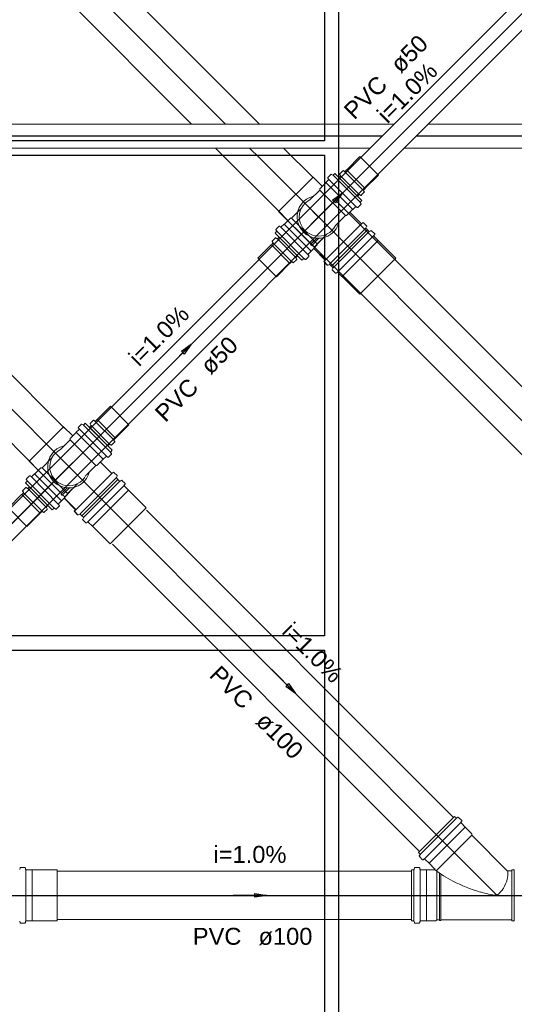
# Model space of a CAD drawing. Header units: millimetres. Extents: x 0 to 354, y 0 to 59.
# Tile 61 of 84: x 284.76 to 288.88, y 15.15 to 23.35. Entities that reach past the tile are written whole.
import ezdxf

# ---------------------------------------------------------------- set-up
doc = ezdxf.new("R2010")
doc.units = ezdxf.units.MM
for name, color, linetype, lineweight in [('CV-Sentido tubo', 32, 'Continuous', 20), ('CV-Seção tubo', 32, 'Continuous', 20), ('CV-Textos tubo', 1, 'Continuous', 20), ('CV-Tubos detalhe', 32, 'Continuous', 30), ('Simbolos', 3, 'Continuous', 20), ('Simbolos_int', 1, 'Continuous', 5), ('TQ-Sentido tubo', 32, 'Continuous', 20), ('TQ-Seção tubo', 32, 'Continuous', 20), ('TQ-Textos tubo', 1, 'Continuous', 20), ('TQ-Tubos detalhe', 32, 'Continuous', 30)]:
    doc.layers.add(name, color=color, linetype=linetype, lineweight=lineweight)
doc.styles.add('Arial', font='arial.ttf')
doc.styles.get("Standard").update_dxf_attribs({"font": 'arial.ttf'})
doc.dimstyles.get("Standard").update_dxf_attribs({"dimtxt": 0.18, "dimasz": 0.18, "dimexe": 0.18, "dimexo": 0.0625, "dimgap": 0.09, "dimtad": 0, "dimtih": 1, "dimtoh": 1, "dimdec": 4, "dimzin": 0, "dimdsep": 46, "dimtxsty": 'Standard', "dimcen": 0.09, "dimadec": 0, "dimazin": 0, "dimtfac": 1, "dimtdec": 4, "dimtofl": 0, "dimtmove": 0, "dimatfit": 3, "dimfxl": 1, "dimtolj": 1, "dimtzin": 0, "dimarcsym": 0})

msp = doc.modelspace()

# ---------------------------------------------------------------- linework, layer by layer
at = {"color": 1}
for p, q in [((287.4217, 14.0633), (287.4217, 30.4613)), ((287.3017, 26.3423), (287.3017, 22.3433)), ((287.3017, 22.3433), (279.3217, 22.3433)), ((279.3217, 22.2233), (287.3017, 22.2233)), ((287.3017, 22.2233), (287.3017, 18.2213)), ((287.3017, 18.2213), (279.3217, 18.2213)), ((279.3217, 18.1013), (287.3017, 18.1013)), ((287.3017, 18.1013), (287.3017, 14.0633))]:
    msp.add_line(p, q, dxfattribs=at)
at = {"layer": 'CV-Seção tubo'}
for p, q in [((283.3547, 17.9526), (289.2253, 23.824)), ((283.4959, 17.8112), (289.352, 23.6669)), ((287.8837, 22.4823), (280.8944, 22.4823)), ((289.4817, 22.4823), (288.1673, 22.4823)), ((287.6838, 22.2823), (280.8944, 22.2823)), ((289.4817, 22.2823), (287.9673, 22.2823))]:
    msp.add_line(p, q, dxfattribs=at)
at = {"layer": 'CV-Tubos detalhe'}
for p, q in [((281.6035, 16.0603), (289.5817, 24.0384)), ((287.7837, 22.3823), (280.6924, 22.3823)), ((289.4817, 22.3823), (288.0673, 22.3823))]:
    msp.add_line(p, q, dxfattribs=at)
at = {"layer": 'Simbolos'}
for p, q in [((287.4881, 22.1013), (287.5981, 22.2116)), ((287.3561, 22.0624), (287.3311, 22.0376)), ((287.3711, 22.0567), (287.3611, 22.0631)), ((287.3891, 22.0702), (287.3761, 22.0574)), ((287.6141, 21.8453), (287.3891, 22.0702)), ((287.4291, 22.0638), (287.4361, 22.0532)), ((287.4301, 22.0688), (287.4551, 22.0935)), ((287.4601, 22.0942), (287.4681, 22.0871)), ((287.4741, 22.0871), (287.4871, 22.1006)), ((287.4871, 22.1006), (287.4881, 22.1013)), ((287.6421, 21.9471), (287.7521, 22.0574)), ((287.2841, 21.9641), (287.2071, 22.0412)), ((287.3131, 21.9931), (287.2631, 21.9429)), ((287.3371, 22.0186), (287.3131, 21.9945)), ((287.3131, 21.9945), (287.3131, 21.9931)), ((287.3371, 22.0242), (287.3301, 22.0327)), ((287.4231, 22.0362), (287.4351, 22.0482)), ((287.4231, 22.0362), (287.5771, 21.8821)), ((287.2631, 21.933), (287.1811, 21.851)), ((287.2631, 21.9429), (287.2631, 21.933)), ((287.5771, 21.8821), (287.5891, 21.8941)), ((287.6051, 21.8884), (287.5941, 21.8948)), ((287.6091, 21.8891), (287.6341, 21.9139)), ((287.6281, 21.933), (287.6411, 21.9464)), ((287.6351, 21.9188), (287.6281, 21.9273)), ((287.6411, 21.9464), (287.6421, 21.9471)), ((287.6061, 21.8121), (287.5811, 21.7873)), ((287.6001, 21.8276), (287.6071, 21.817)), ((287.6141, 21.8453), (287.6011, 21.8326)), ((287.1901, 21.484), (286.9201, 21.7541)), ((287.1906, 21.4839), (286.9206, 21.754)), ((286.9976, 21.6786), (286.9209, 21.756)), ((287.0288, 21.6994), (287.1113, 21.781)), ((287.5371, 21.7697), (287.4861, 21.7194)), ((287.5181, 21.7442), (287.5121, 21.7449)), ((287.6081, 21.6544), (287.5181, 21.7442)), ((287.5381, 21.7697), (287.5371, 21.7697)), ((287.5621, 21.7937), (287.5381, 21.7697)), ((287.5681, 21.7937), (287.5761, 21.7866)), ((286.9428, 21.6259), (286.967, 21.6498)), ((286.967, 21.6498), (286.9684, 21.6498)), ((286.9684, 21.6498), (287.0189, 21.6995)), ((287.0189, 21.6995), (287.0288, 21.6994)), ((287.4771, 21.7194), (287.3951, 21.6374)), ((287.4861, 21.7194), (287.4771, 21.7194)), ((287.6221, 21.6608), (287.6141, 21.6544)), ((287.6541, 21.6339), (287.6271, 21.6608)), ((286.8909, 21.5742), (286.9037, 21.5871)), ((287.1145, 21.3479), (286.8909, 21.5742)), ((286.9044, 21.5921), (286.8981, 21.6022)), ((286.8989, 21.6072), (286.9238, 21.632)), ((286.9372, 21.6259), (286.9287, 21.633)), ((287.2411, 21.4842), (287.3236, 21.5658)), ((287.3601, 21.3001), (287.6611, 21.6014)), ((287.6611, 21.6014), (287.3601, 21.3001)), ((287.6541, 21.6296), (287.6481, 21.6183)), ((287.6611, 21.6014), (287.6481, 21.6141)), ((287.6611, 21.6014), (287.6741, 21.5886)), ((287.6891, 21.5943), (287.6791, 21.5879)), ((287.6941, 21.5936), (287.7211, 21.5674)), ((287.7211, 21.5618), (287.7141, 21.554)), ((286.8735, 21.4893), (286.8599, 21.4764)), ((286.8665, 21.5033), (286.8735, 21.4953)), ((286.8921, 21.5332), (286.8672, 21.5083)), ((286.897, 21.5342), (286.9076, 21.5271)), ((286.9247, 21.54), (286.9126, 21.5281)), ((286.9247, 21.54), (287.0779, 21.3851)), ((287.1901, 21.484), (287.1871, 21.479)), ((287.1941, 21.4713), (287.1871, 21.479)), ((287.1906, 21.4839), (287.1876, 21.4789)), ((287.1946, 21.4712), (287.1876, 21.4789)), ((287.2411, 21.4752), (287.2411, 21.4842)), ((287.7141, 21.5483), (287.7491, 21.5137)), ((287.7491, 21.5137), (287.7491, 21.5123)), ((287.7491, 21.5123), (287.8971, 21.3645)), ((286.8592, 21.4754), (286.7483, 21.366)), ((286.8599, 21.4764), (286.8592, 21.4754)), ((287.1664, 21.3996), (287.1906, 21.4235)), ((287.1906, 21.4245), (287.2411, 21.4752)), ((287.1906, 21.4235), (287.1906, 21.4245)), ((287.1991, 21.4748), (287.1941, 21.4713)), ((287.1996, 21.4747), (287.1946, 21.4712)), ((287.2171, 21.4571), (287.1991, 21.4748)), ((287.2176, 21.457), (287.1996, 21.4747)), ((287.2162, 21.4434), (287.2155, 21.4494)), ((287.3054, 21.3529), (287.2162, 21.4434)), ((287.2171, 21.443), (287.2171, 21.4571)), ((287.3071, 21.3532), (287.2171, 21.443)), ((287.2176, 21.4429), (287.2176, 21.457)), ((287.3076, 21.3531), (287.2176, 21.4429)), ((287.0125, 21.3205), (286.9016, 21.2111)), ((287.0132, 21.3215), (287.0125, 21.3205)), ((287.0267, 21.3344), (287.0132, 21.3215)), ((287.0408, 21.3273), (287.0324, 21.3344)), ((287.0707, 21.3522), (287.0458, 21.3283)), ((287.0714, 21.3572), (287.0651, 21.3682)), ((287.0779, 21.3851), (287.0658, 21.3732)), ((287.1145, 21.3479), (287.1273, 21.3609)), ((287.1323, 21.3618), (287.1428, 21.3548)), ((287.1478, 21.3557), (287.1727, 21.3806)), ((287.1664, 21.3936), (287.1734, 21.3856)), ((287.299, 21.3389), (287.3054, 21.3469)), ((287.3257, 21.3067), (287.299, 21.3339)), ((287.3011, 21.3397), (287.3071, 21.3475)), ((287.3271, 21.3072), (287.3011, 21.3341)), ((287.3016, 21.3396), (287.3076, 21.3474)), ((287.3276, 21.3071), (287.3016, 21.334)), ((287.3321, 21.3072), (287.3431, 21.3129)), ((287.3601, 21.3001), (287.3471, 21.3129)), ((287.3601, 21.3001), (287.3731, 21.2874)), ((287.3671, 21.2719), (287.3731, 21.2825)), ((287.3681, 21.2669), (287.3941, 21.2407)), ((287.3991, 21.2407), (287.4071, 21.2471)), ((287.4131, 21.2471), (287.4481, 21.2125)), ((287.4481, 21.2125), (287.4491, 21.2125)), ((287.4491, 21.2125), (287.5971, 21.0647)), ((285.4086, 20.0224), (285.5186, 20.1327)), ((285.3506, 19.9898), (285.3756, 20.0146)), ((285.3806, 20.0153), (285.3886, 20.0082)), ((285.3946, 20.0082), (285.4076, 20.0217)), ((285.4076, 20.0217), (285.4086, 20.0224)), ((285.2046, 19.8852), (285.1276, 19.9623)), ((285.2576, 19.9396), (285.2336, 19.9156)), ((285.2576, 19.9453), (285.2506, 19.9538)), ((285.2766, 19.9835), (285.2516, 19.9587)), ((285.2916, 19.9778), (285.2816, 19.9842)), ((285.3096, 19.9913), (285.2966, 19.9785)), ((285.5346, 19.7664), (285.3096, 19.9913)), ((285.3436, 19.9573), (285.3556, 19.9693)), ((285.3436, 19.9573), (285.4976, 19.8032)), ((285.3496, 19.9849), (285.3566, 19.9743)), ((285.5626, 19.8682), (285.6726, 19.9785)), ((285.1836, 19.8541), (285.1016, 19.7721)), ((285.2336, 19.9142), (285.1836, 19.864)), ((285.1836, 19.864), (285.1836, 19.8541)), ((285.2336, 19.9156), (285.2336, 19.9142)), ((285.5486, 19.8541), (285.5616, 19.8675)), ((285.5556, 19.8399), (285.5486, 19.8484)), ((285.5616, 19.8675), (285.5626, 19.8682)), ((285.4976, 19.8032), (285.5096, 19.8152)), ((285.5256, 19.8095), (285.5146, 19.8159)), ((285.5346, 19.7664), (285.5216, 19.7537)), ((285.5306, 19.8102), (285.5546, 19.835)), ((284.9176, 19.5998), (284.8409, 19.6772)), ((284.9488, 19.6206), (285.0313, 19.7021)), ((285.4576, 19.6907), (285.4066, 19.6405)), ((285.4586, 19.6907), (285.4576, 19.6907)), ((285.4826, 19.7148), (285.4586, 19.6907)), ((285.4886, 19.7148), (285.4966, 19.7077)), ((285.5266, 19.7332), (285.5016, 19.7084)), ((285.5206, 19.7487), (285.5276, 19.7381)), ((285.1106, 19.4051), (284.8406, 19.6752)), ((285.1106, 19.4051), (284.8406, 19.6752)), ((284.8884, 19.5709), (284.9389, 19.6206)), ((284.9389, 19.6206), (284.9488, 19.6206)), ((285.3976, 19.6405), (285.3156, 19.5585)), ((285.4066, 19.6405), (285.3976, 19.6405)), ((285.4386, 19.6653), (285.4326, 19.666)), ((285.5286, 19.5755), (285.4386, 19.6653)), ((284.8245, 19.5133), (284.8181, 19.5233)), ((284.8189, 19.5283), (284.8438, 19.5532)), ((284.8572, 19.5471), (284.8487, 19.5542)), ((284.8628, 19.5471), (284.887, 19.5709)), ((284.887, 19.5709), (284.8884, 19.5709)), ((285.2806, 19.2212), (285.5816, 19.5225)), ((285.5816, 19.5225), (285.2806, 19.2212)), ((285.5426, 19.5818), (285.5346, 19.5755)), ((285.5746, 19.555), (285.5476, 19.5818)), ((285.5746, 19.5507), (285.5686, 19.5394)), ((285.5816, 19.5225), (285.5686, 19.5352)), ((285.5816, 19.5225), (285.5946, 19.5097)), ((285.6096, 19.5154), (285.5996, 19.509)), ((285.6146, 19.5147), (285.6416, 19.4885)), ((284.8121, 19.4544), (284.7872, 19.4295)), ((284.8109, 19.4954), (284.8237, 19.5083)), ((285.0345, 19.2691), (284.8109, 19.4954)), ((284.8171, 19.4553), (284.8276, 19.4483)), ((284.8447, 19.4612), (284.8326, 19.4492)), ((284.8447, 19.4612), (284.9979, 19.3063)), ((285.1611, 19.4054), (285.2436, 19.4869)), ((285.6416, 19.4829), (285.6346, 19.4751)), ((285.6346, 19.4694), (285.6696, 19.4348)), ((285.6696, 19.4348), (285.6696, 19.4334)), ((285.6696, 19.4334), (285.8176, 19.2856)), ((284.7792, 19.3965), (284.6683, 19.2872)), ((284.78, 19.3975), (284.7792, 19.3965)), ((284.7935, 19.4105), (284.78, 19.3975)), ((284.7865, 19.4245), (284.7935, 19.4165)), ((285.1106, 19.4051), (285.1076, 19.4001)), ((285.1106, 19.4051), (285.1076, 19.4001)), ((285.1146, 19.3923), (285.1076, 19.4001)), ((285.1146, 19.3923), (285.1076, 19.4001)), ((285.1106, 19.3457), (285.1611, 19.3964)), ((285.1196, 19.3959), (285.1146, 19.3923)), ((285.1196, 19.3959), (285.1146, 19.3923)), ((285.1376, 19.3782), (285.1196, 19.3959)), ((285.1376, 19.3782), (285.1196, 19.3959)), ((285.1362, 19.3645), (285.1355, 19.3705)), ((285.2255, 19.274), (285.1362, 19.3645)), ((285.1376, 19.3641), (285.1376, 19.3782)), ((285.1376, 19.3641), (285.1376, 19.3782)), ((285.2276, 19.2743), (285.1376, 19.3641)), ((285.2276, 19.2743), (285.1376, 19.3641)), ((285.1611, 19.3964), (285.1611, 19.4054)), ((284.9907, 19.2734), (284.9658, 19.2495)), ((284.9914, 19.2783), (284.9851, 19.2894)), ((284.9979, 19.3063), (284.9859, 19.2944)), ((285.0345, 19.2691), (285.0473, 19.282)), ((285.0523, 19.283), (285.0628, 19.2759)), ((285.0678, 19.2769), (285.0927, 19.3018)), ((285.0864, 19.3208), (285.1106, 19.3447)), ((285.0864, 19.3148), (285.0934, 19.3068)), ((285.1106, 19.3447), (285.1106, 19.3457)), ((285.219, 19.2601), (285.2254, 19.268)), ((285.2206, 19.2608), (285.2276, 19.2686)), ((285.2216, 19.2608), (285.2276, 19.2686)), ((284.9325, 19.2417), (284.8216, 19.1323)), ((284.9332, 19.2427), (284.9325, 19.2417)), ((284.9467, 19.2556), (284.9332, 19.2427)), ((284.9608, 19.2485), (284.9524, 19.2556)), ((285.2457, 19.2279), (285.219, 19.2551)), ((285.2476, 19.2283), (285.2206, 19.2552)), ((285.2476, 19.2283), (285.2216, 19.2552)), ((285.2526, 19.2283), (285.2636, 19.234)), ((285.2806, 19.2212), (285.2676, 19.234)), ((285.2806, 19.2212), (285.2936, 19.2085)), ((285.2876, 19.193), (285.2936, 19.2036)), ((285.2886, 19.188), (285.3146, 19.1618)), ((285.3196, 19.1618), (285.3276, 19.1682)), ((285.3336, 19.1682), (285.3686, 19.1336)), ((285.3686, 19.1336), (285.3696, 19.1336)), ((285.3696, 19.1336), (285.5176, 18.9858)), ((288.0857, 16.4163), (288.3867, 16.7173)), ((288.3867, 16.7173), (288.3997, 16.7043)), ((288.4147, 16.7103), (288.4047, 16.7043)), ((288.4197, 16.7093), (288.4467, 16.6823)), ((288.4467, 16.6773), (288.4397, 16.6693)), ((288.4407, 16.6643), (288.4747, 16.6293)), ((288.4747, 16.6293), (288.4747, 16.6283)), ((288.4747, 16.6283), (288.5307, 16.5723)), ((288.5307, 16.5723), (288.5307, 16.5603)), ((288.5307, 16.5603), (288.8247, 16.2653)), ((288.0857, 16.4163), (288.0987, 16.4033)), ((288.0927, 16.3883), (288.0987, 16.3983)), ((288.0937, 16.3833), (288.1207, 16.3563)), ((288.1257, 16.3563), (288.1337, 16.3633)), ((288.1387, 16.3623), (288.1737, 16.3283)), ((288.1737, 16.3283), (288.1747, 16.3283)), ((288.1747, 16.3283), (288.2207, 16.2823)), ((284.7657, 16.2883), (284.7627, 16.2763)), ((284.7697, 16.2913), (284.8067, 16.2913)), ((284.8107, 16.2873), (284.8117, 16.2773)), ((284.8157, 16.2733), (284.8647, 16.2733)), ((284.8647, 16.2733), (284.8657, 16.2723)), ((284.8657, 16.2723), (285.0747, 16.2723)), ((288.0267, 15.8473), (288.0267, 16.2733)), ((288.0267, 16.2733), (288.0447, 16.2733)), ((288.0517, 16.2883), (288.0487, 16.2763)), ((288.0557, 16.2913), (288.0927, 16.2913)), ((288.0967, 16.2873), (288.0977, 16.2773)), ((288.1017, 16.2733), (288.1507, 16.2733)), ((288.1507, 16.2733), (288.1517, 16.2723)), ((288.1517, 16.2723), (288.2167, 16.2723)), ((288.8297, 16.2633), (288.8627, 16.2633)), ((288.8627, 16.2733), (288.8807, 16.2733)), ((288.8627, 16.2733), (288.8627, 15.8473)), ((284.7657, 15.8323), (284.7627, 15.8443)), ((284.7697, 15.8293), (284.8067, 15.8293)), ((284.8107, 15.8333), (284.8117, 15.8433)), ((284.8157, 15.8473), (284.8647, 15.8473)), ((284.8647, 15.8473), (284.8657, 15.8483)), ((284.8657, 15.8483), (285.0747, 15.8483)), ((288.0267, 15.8473), (288.0447, 15.8473)), ((288.0517, 15.8323), (288.0487, 15.8443)), ((288.0557, 15.8293), (288.0927, 15.8293)), ((288.0967, 15.8333), (288.0977, 15.8433)), ((288.1017, 15.8473), (288.1507, 15.8473)), ((288.1507, 15.8473), (288.1517, 15.8483)), ((288.1517, 15.8483), (288.2307, 15.8483)), ((288.2307, 15.8483), (288.2387, 15.8573)), ((288.2387, 15.8573), (288.2607, 15.8573)), ((288.2607, 15.8573), (288.2607, 15.8513)), ((288.2607, 15.8513), (288.2727, 15.8513)), ((288.2727, 15.8573), (288.8627, 15.8573)), ((288.2727, 15.8573), (288.2727, 15.8513)), ((288.8627, 15.8473), (288.8807, 15.8473))]:
    msp.add_line(p, q, dxfattribs=at)
for centre, radius, start, end in [((287.3581, 22.0596), 0.004, 60, 135), ((287.3731, 22.0603), 0.004, 240, 315), ((287.4331, 22.0659), 0.004, 135, 210), ((287.4321, 22.0511), 0.004, 315.0001, 30), ((287.4571, 22.0907), 0.004, 50, 135), ((287.4711, 22.09), 0.004, 230, 315.0001), ((287.3341, 22.0348), 0.004, 135, 220), ((287.3341, 22.0214), 0.004, 315, 40), ((287.5921, 21.8913), 0.004, 60, 135), ((287.6071, 21.892), 0.004, 240, 315.0001), ((287.6311, 21.9302), 0.004, 135, 220), ((287.6311, 21.9167), 0.004, 315.0001, 40), ((287.2521, 21.7088), 0.1592, 116.531, 333.469), ((287.6041, 21.8298), 0.004, 135, 210), ((287.6031, 21.8149), 0.004, 315, 30), ((287.5651, 21.7909), 0.004, 50, 135), ((287.5781, 21.7902), 0.004, 230, 315), ((287.6111, 21.6572), 0.004, 225, 310), ((287.6241, 21.6579), 0.004, 45, 130), ((286.9017, 21.6051), 0.004, 134.67624, 209.67624), ((286.9009, 21.5901), 0.004, 314.67624, 29.67624), ((286.9266, 21.629), 0.004, 49.67624, 134.67624), ((286.94, 21.6289), 0.004, 229.67624, 314.67624), ((287.6511, 21.6169), 0.004, 150, 225), ((287.6511, 21.6311), 0.004, 330, 45), ((287.6771, 21.5915), 0.004, 225, 300), ((287.6921, 21.5908), 0.004, 45, 120), ((287.7181, 21.5646), 0.004, 320, 45), ((286.87, 21.5063), 0.004, 134.67624, 219.67624), ((286.8706, 21.4923), 0.004, 314.67614, 39.67624), ((286.8949, 21.5302), 0.004, 59.67624, 134.67624), ((286.9098, 21.5311), 0.004, 239.67624, 314.67614), ((287.7171, 21.5512), 0.004, 140, 225), ((287.1692, 21.3966), 0.004, 134.67624, 219.67624), ((287.0295, 21.3314), 0.004, 49.67624, 134.67624), ((287.043, 21.3313), 0.004, 229.67624, 314.67614), ((287.0687, 21.3702), 0.004, 134.67624, 209.67624), ((287.0679, 21.3552), 0.004, 314.67614, 29.67624), ((287.1301, 21.3578), 0.004, 59.67624, 134.67624), ((287.145, 21.3588), 0.004, 239.67624, 314.67624), ((287.1699, 21.3836), 0.004, 314.67624, 39.67624), ((287.3018, 21.3369), 0.004, 139.67624, 224.67624), ((287.3031, 21.3369), 0.004, 140, 225), ((287.3036, 21.3368), 0.004, 140, 225), ((287.3026, 21.3499), 0.004, 319.67624, 44.67624), ((287.3041, 21.3503), 0.004, 320, 45), ((287.3046, 21.3502), 0.004, 320, 45), ((287.3301, 21.31), 0.004, 225, 300), ((287.3441, 21.31), 0.004, 45, 120), ((287.3711, 21.2697), 0.004, 150, 225), ((287.3701, 21.2846), 0.004, 330, 45), ((287.3971, 21.2436), 0.004, 225, 310), ((287.4101, 21.2443), 0.004, 45, 130), ((285.3776, 20.0118), 0.004, 50, 135), ((285.3916, 20.0111), 0.004, 230, 315.0001), ((285.2546, 19.9559), 0.004, 135, 220), ((285.2546, 19.9425), 0.004, 315, 40), ((285.2786, 19.9807), 0.004, 60, 135), ((285.2936, 19.9814), 0.004, 240, 315), ((285.3536, 19.987), 0.004, 135, 210), ((285.3526, 19.9722), 0.004, 315.0001, 30), ((285.5516, 19.8513), 0.004, 135, 220), ((285.5516, 19.8378), 0.004, 315.0001, 40), ((285.1726, 19.6299), 0.1592, 116.53, 333.469), ((285.5126, 19.8124), 0.004, 60, 135), ((285.5276, 19.8131), 0.004, 240, 315.0001), ((285.4856, 19.712), 0.004, 50, 135), ((285.4986, 19.7112), 0.004, 230, 315), ((285.5246, 19.7508), 0.004, 135, 210), ((285.5236, 19.736), 0.004, 315, 30), ((284.8217, 19.5263), 0.004, 134.67624, 209.67624), ((284.8209, 19.5113), 0.004, 314.67624, 29.67624), ((284.8466, 19.5502), 0.004, 49.67624, 134.67624), ((284.86, 19.5501), 0.004, 229.67624, 314.67624), ((285.5316, 19.5783), 0.004, 225, 310), ((285.5446, 19.579), 0.004, 45, 130), ((285.5716, 19.538), 0.004, 150, 225), ((285.5716, 19.5521), 0.004, 330, 45), ((285.6126, 19.5119), 0.004, 45, 120), ((284.79, 19.4275), 0.004, 134.67624, 219.67624), ((284.8149, 19.4513), 0.004, 59.67624, 134.67624), ((284.8298, 19.4523), 0.004, 239.67624, 314.67614), ((285.5976, 19.5126), 0.004, 225, 300), ((285.6376, 19.4723), 0.004, 140, 225), ((285.6386, 19.4857), 0.004, 320, 45), ((284.7907, 19.4135), 0.004, 314.67614, 39.67624), ((284.9887, 19.2914), 0.004, 134.67624, 209.67624), ((284.9879, 19.2764), 0.004, 314.67614, 29.67624), ((285.0501, 19.279), 0.004, 59.67624, 134.67624), ((285.065, 19.2799), 0.004, 239.67624, 314.67624), ((285.0892, 19.3178), 0.004, 134.67624, 219.67624), ((285.0899, 19.3048), 0.004, 314.67624, 39.67624), ((285.2226, 19.271), 0.004, 319.67624, 44.67624), ((285.2246, 19.2714), 0.004, 320, 45), ((285.2246, 19.2714), 0.004, 320, 45), ((284.9496, 19.2526), 0.004, 49.67624, 134.67624), ((284.963, 19.2525), 0.004, 229.67624, 314.67614), ((285.2218, 19.258), 0.004, 139.67624, 224.67624), ((285.2236, 19.258), 0.004, 140, 225), ((285.2236, 19.258), 0.004, 140, 225), ((285.2506, 19.2311), 0.004, 225, 300), ((285.2646, 19.2311), 0.004, 45, 120), ((285.2906, 19.1908), 0.004, 150, 225), ((285.2906, 19.2057), 0.004, 330, 45), ((285.3176, 19.1647), 0.004, 225, 310), ((285.3306, 19.1654), 0.004, 45, 130), ((288.4027, 16.7073), 0.004, 225, 300), ((288.4167, 16.7063), 0.004, 45, 120), ((288.4427, 16.6663), 0.004, 140, 225), ((288.4437, 16.6803), 0.004, 319.9997, 45), ((288.0957, 16.4003), 0.004, 329.9999, 45), ((288.0967, 16.3863), 0.004, 150, 225), ((288.1227, 16.3593), 0.004, 225, 309.9999), ((288.1367, 16.3603), 0.004, 45, 130), ((284.7697, 16.2873), 0.004, 90, 165), ((284.8067, 16.2873), 0.004, 5, 90), ((284.8157, 16.2773), 0.004, 185, 270), ((288.0447, 16.2773), 0.004, 270, 345.0001), ((288.0557, 16.2873), 0.004, 90, 165), ((288.0927, 16.2873), 0.004, 5, 90), ((288.1017, 16.2773), 0.004, 185, 270), ((288.2167, 16.2783), 0.006, 270, 45), ((288.9487, 17.2743), 1.2371, 233.944, 242.26), ((288.6267, 16.2423), 0.2043, 345.8971, 5.062), ((288.8297, 16.2693), 0.006, 225, 270), ((288.5507, 16.2083), 0.2837, 10.571, 11.278), ((288.8807, 16.2773), 0.004, 270, 345), ((288.9487, 17.2743), 1.2371, 242.26, 253.567), ((288.5617, 16.2583), 0.2707, 329.267, 345.8971), ((288.8147, 16.8163), 0.7593, 253.538, 264.5863), ((288.5527, 16.2793), 0.2895, 310.9776, 326.696), ((284.7697, 15.8333), 0.004, 195, 270), ((284.8067, 15.8333), 0.004, 270, 355), ((284.8157, 15.8433), 0.004, 90, 175), ((288.0447, 15.8433), 0.004, 15, 90), ((288.0557, 15.8333), 0.004, 195, 270), ((288.0927, 15.8333), 0.004, 270, 354.99987), ((288.1017, 15.8433), 0.004, 90, 175), ((288.8807, 15.8433), 0.004, 15, 90)]:
    msp.add_arc(centre, radius, start, end, dxfattribs=at)
at = {"layer": 'Simbolos_int'}
for p, q in [((287.5981, 22.2116), (287.7521, 22.0574)), ((287.5991, 21.8305), (287.3741, 22.0553)), ((287.4721, 22.085), (287.6261, 21.9309)), ((287.4871, 22.1006), (287.6411, 21.9464)), ((286.9201, 21.7541), (287.2071, 22.0412)), ((287.3131, 21.9945), (287.5381, 21.7697)), ((287.5651, 21.7965), (287.3401, 22.0214)), ((287.4371, 22.0504), (287.5911, 21.8962)), ((287.2631, 21.933), (287.4771, 21.7194)), ((287.2861, 21.7421), (287.1901, 21.6466)), ((287.2866, 21.742), (287.1906, 21.6465)), ((287.2961, 21.665), (287.2061, 21.7555)), ((287.2966, 21.6649), (287.2066, 21.7554)), ((287.2966, 21.6649), (287.2066, 21.7554)), ((287.2196, 21.6753), (287.3156, 21.7708)), ((287.2521, 21.7088), (287.3121, 21.7682)), ((287.2526, 21.7088), (287.3126, 21.7681)), ((286.967, 21.6498), (287.1906, 21.4235)), ((287.0288, 21.6994), (287.2411, 21.4842)), ((287.253, 21.7092), (287.1933, 21.6495)), ((287.3101, 21.3503), (287.6111, 21.6516)), ((287.1294, 21.3628), (286.9058, 21.5891)), ((287.1636, 21.3967), (286.94, 21.6229)), ((287.3451, 21.315), (287.6461, 21.6162)), ((287.6761, 21.5865), (287.3751, 21.2853)), ((286.8756, 21.4913), (287.0289, 21.3364)), ((286.9104, 21.5261), (287.0637, 21.3712)), ((287.1901, 21.484), (287.2381, 21.5321)), ((287.1906, 21.4839), (287.2386, 21.532)), ((287.1991, 21.4748), (287.2561, 21.5314)), ((287.1996, 21.4747), (287.2566, 21.5313)), ((287.2171, 21.4571), (287.2971, 21.537)), ((287.2176, 21.457), (287.2976, 21.5369)), ((287.7121, 21.5505), (287.4111, 21.2492)), ((287.7491, 21.5123), (287.4491, 21.2125)), ((286.8599, 21.4764), (287.0132, 21.3215)), ((286.7483, 21.366), (286.9016, 21.2111)), ((287.8971, 21.3645), (287.5971, 21.0647)), ((285.5186, 20.1327), (285.6726, 19.9785)), ((285.3926, 20.0061), (285.5466, 19.852)), ((285.4076, 20.0217), (285.5616, 19.8675)), ((284.8406, 19.6752), (285.1276, 19.9623)), ((285.4856, 19.7176), (285.2606, 19.9425)), ((285.5196, 19.7516), (285.2946, 19.9764)), ((285.3576, 19.9715), (285.5116, 19.8173)), ((285.1836, 19.8541), (285.3976, 19.6405)), ((285.2336, 19.9156), (285.4586, 19.6907)), ((285.2166, 19.5861), (285.1266, 19.6766)), ((285.2166, 19.5861), (285.1266, 19.6766)), ((285.2166, 19.5861), (285.1266, 19.6766)), ((285.1396, 19.5965), (285.2356, 19.692)), ((285.1726, 19.6299), (285.2326, 19.6893)), ((285.1726, 19.6299), (285.2326, 19.6893)), ((285.1716, 19.6313), (281.6035, 16.0603)), ((284.9488, 19.6206), (285.1611, 19.4054)), ((285.2066, 19.6632), (285.1106, 19.5677)), ((285.173, 19.6303), (285.1133, 19.5707)), ((285.0836, 19.3178), (284.86, 19.5441)), ((284.887, 19.5709), (285.1106, 19.3447)), ((285.2306, 19.2714), (285.5316, 19.5727)), ((285.2656, 19.2361), (285.5666, 19.5373)), ((285.0494, 19.284), (284.8259, 19.5103)), ((284.8304, 19.4473), (284.9837, 19.2924)), ((285.1106, 19.4051), (285.1586, 19.4532)), ((285.1106, 19.4051), (285.1586, 19.4532)), ((285.1196, 19.3959), (285.1766, 19.4524)), ((285.1196, 19.3959), (285.1766, 19.4524)), ((285.1376, 19.3782), (285.2176, 19.4581)), ((285.1376, 19.3782), (285.2176, 19.4581)), ((285.5966, 19.5076), (285.2956, 19.2064)), ((285.6326, 19.4716), (285.3316, 19.1703)), ((285.6696, 19.4334), (285.3696, 19.1336)), ((284.78, 19.3975), (284.9332, 19.2427)), ((284.7956, 19.4125), (284.9489, 19.2576)), ((284.6683, 19.2872), (284.8216, 19.1323)), ((285.8176, 19.2856), (285.5176, 18.9858)), ((288.1007, 16.4013), (288.4017, 16.7023)), ((288.1367, 16.3653), (288.4377, 16.6663)), ((288.4747, 16.6293), (288.1737, 16.3283)), ((288.4747, 16.6283), (288.1747, 16.3283)), ((288.5307, 16.5603), (288.2347, 16.2643)), ((284.8127, 16.2733), (284.8127, 15.8473)), ((284.8657, 16.2723), (284.8657, 15.8483)), ((285.0747, 16.2723), (285.0747, 15.8483)), ((288.0477, 15.8473), (288.0477, 16.2733)), ((288.0987, 15.8473), (288.0987, 16.2733)), ((288.1517, 16.2723), (288.1517, 15.8483)), ((288.2387, 16.2613), (288.2387, 15.8573)), ((288.2607, 16.2473), (288.2607, 15.8573)), ((288.2727, 16.2383), (288.2727, 15.8573)), ((288.8627, 16.2633), (288.8627, 15.8573)), ((288.8837, 16.2733), (288.8837, 15.8473))]:
    msp.add_line(p, q, dxfattribs=at)
for centre in [(287.2521, 21.7088), (285.1726, 19.6299)]:
    msp.add_arc(centre, 0.1772, 103.446, 346.554, dxfattribs=at)
at = {"layer": 'TQ-Seção tubo'}
for p, q in [((281.1267, 28.117), (286.7615, 22.4823)), ((280.8437, 27.8342), (286.1957, 22.4823)), ((282.2376, 22.2823), (284.8527, 19.6672)), ((282.8035, 22.2823), (285.1357, 19.9501)), ((286.3957, 22.2823), (286.922, 21.756)), ((286.9615, 22.2823), (287.2049, 22.0389)), ((287.3977, 21.846), (292.5357, 16.7082)), ((287.3977, 21.846), (292.5357, 16.7082)), ((287.1147, 21.5632), (292.2527, 16.4254)), ((287.1147, 21.5632), (292.2527, 16.4253)), ((285.8187, 19.267), (288.3777, 16.7082)), ((285.5357, 18.9842), (288.0947, 16.4253)), ((285.0747, 16.2603), (288.0267, 16.2603)), ((285.0747, 15.8603), (288.0267, 15.8603))]:
    msp.add_line(p, q, dxfattribs=at)
at = {"layer": 'TQ-Tubos detalhe'}
for p, q in [((280.5017, 28.4593), (286.4787, 22.4823)), ((282.5207, 22.2823), (285.1817, 19.6213)), ((286.6787, 22.2823), (286.7607, 22.2003)), ((286.7607, 22.2003), (292.9007, 16.0603)), ((286.7607, 22.2003), (292.9007, 16.0603)), ((285.1817, 19.6213), (288.7427, 16.0603)), ((284.6207, 16.0603), (288.7427, 16.0603)), ((288.7427, 16.0603), (292.9007, 16.0603)), ((288.7427, 16.0603), (292.9007, 16.0603))]:
    msp.add_line(p, q, dxfattribs=at)

# ---------------------------------------------------------------- texts
at = {"layer": 'CV-Textos tubo', "char_height": 0.1412, "rotation": 45.00011, "line_spacing_factor": 0.798, "style": 'Arial'}
for s, insert, width, attachment_point in [('ø50', (287.8376, 22.9978), 0.50832, 1), ('i=1.0%', (287.9415, 22.794), 1.01664, 2), ('PVC', (287.7376, 22.8978), 0.50832, 3), ('i=1.0%', (285.8721, 20.7699), 1.01664, 2), ('ø50', (286.2541, 20.4879), 0.50832, 1), ('PVC', (286.1631, 20.3789), 0.50832, 3)]:
    msp.add_mtext(s, dxfattribs=dict(at, insert=insert, width=width, attachment_point=attachment_point))
at = {"layer": 'TQ-Textos tubo', "char_height": 0.1412, "rotation": 314.99989, "line_spacing_factor": 0.798, "style": 'Arial'}
for s, insert, width, attachment_point in [('i=1.0%', (287.2538, 18.1323), 1.01664, 2), ('PVC', (286.7208, 17.6993), 0.50832, 3), ('ø100', (286.8208, 17.5993), 0.67776, 1)]:
    msp.add_mtext(s, dxfattribs=dict(at, insert=insert, width=width, attachment_point=attachment_point))
at = {"layer": 'TQ-Textos tubo', "char_height": 0.1412, "line_spacing_factor": 0.798, "style": 'Arial'}
for s, insert, width, attachment_point in [('i=1.0%', (286.6817, 16.4717), 1.01664, 2), ('PVC', (286.6107, 15.7897), 0.50832, 3), ('ø100', (286.7527, 15.7897), 0.67776, 1)]:
    msp.add_mtext(s, dxfattribs=dict(at, insert=insert, width=width, attachment_point=attachment_point))

# ---------------------------------------------------------------- leaders
at = {"layer": 'CV-Sentido tubo'}
for points in [[(287.4523, 21.9087), (287.2523, 21.709)], [(286.1921, 20.6492), (285.9931, 20.4495)]]:
    msp.add_leader(points, dimstyle='Standard', override={"dimasz": 0.1, "dimldrblk": 'CLOSED'}, dxfattribs=at)
at = {"layer": 'TQ-Sentido tubo'}
for points in [[(287.0617, 17.7409), (286.8627, 17.9406)], [(286.8227, 16.0603), (286.5407, 16.0603)]]:
    msp.add_leader(points, dimstyle='Standard', override={"dimasz": 0.1, "dimldrblk": 'CLOSED'}, dxfattribs=at)

doc.saveas('drawing.dxf')
